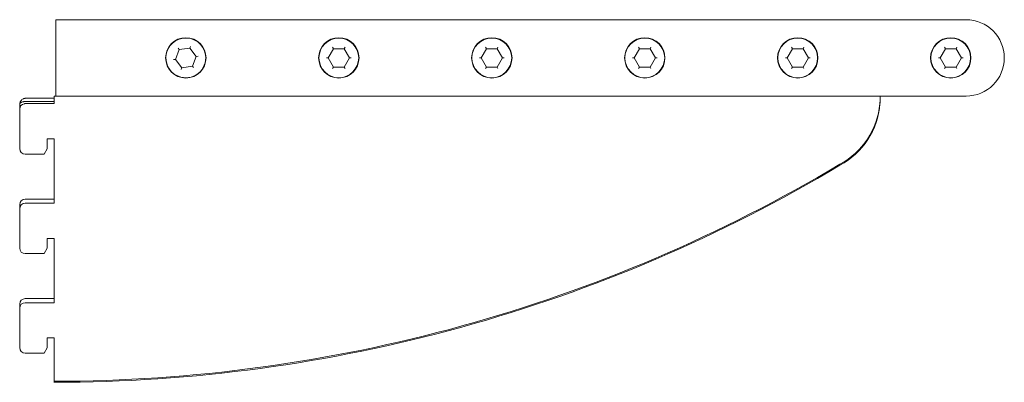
# Model space of a CAD drawing. Header units: millimetres. Extents: x -445 to -123, y -366 to -247.
import ezdxf

# ---------------------------------------------------------------- set-up
doc = ezdxf.new("R2010")
doc.units = ezdxf.units.MM

msp = doc.modelspace()

# ---------------------------------------------------------------- linework, layer by layer
at = {"color": 0, "linetype": 'Continuous', "lineweight": 0}
for p, q in [((-433.29, -247.21), (-433.29, -248.71)), ((-433.29, -247.21), (-135.79, -247.21)), ((-433.29, -248.71), (-433.29, -270.71)), ((-392.93, -256.99), (-394.22, -260.2)), ((-392.93, -256.99), (-393.29, -256.53)), ((-389.5, -256.5), (-392.93, -256.99)), ((-389.29, -255.96), (-389.5, -256.5)), ((-387.36, -259.22), (-389.5, -256.5)), ((-342.52, -256.71), (-344.25, -259.71)), ((-342.52, -256.71), (-342.81, -256.21)), ((-339.06, -256.71), (-342.52, -256.71)), ((-338.77, -256.21), (-339.06, -256.71)), ((-337.33, -259.71), (-339.06, -256.71)), ((-292.52, -256.71), (-294.25, -259.71)), ((-292.52, -256.71), (-292.81, -256.21)), ((-289.06, -256.71), (-292.52, -256.71)), ((-288.77, -256.21), (-289.06, -256.71)), ((-287.33, -259.71), (-289.06, -256.71)), ((-242.52, -256.71), (-244.25, -259.71)), ((-242.52, -256.71), (-242.81, -256.21)), ((-239.06, -256.71), (-242.52, -256.71)), ((-238.77, -256.21), (-239.06, -256.71)), ((-237.33, -259.71), (-239.06, -256.71)), ((-192.52, -256.71), (-194.25, -259.71)), ((-192.52, -256.71), (-192.81, -256.21)), ((-189.06, -256.71), (-192.52, -256.71)), ((-188.77, -256.21), (-189.06, -256.71)), ((-187.33, -259.71), (-189.06, -256.71)), ((-142.52, -256.71), (-144.25, -259.71)), ((-142.52, -256.71), (-142.81, -256.21)), ((-139.06, -256.71), (-142.52, -256.71)), ((-138.77, -256.21), (-139.06, -256.71)), ((-137.33, -259.71), (-139.06, -256.71)), ((-394.22, -260.2), (-394.79, -260.28)), ((-394.22, -260.2), (-392.08, -262.93)), ((-388.65, -262.43), (-387.36, -259.22)), ((-386.79, -259.14), (-387.36, -259.22)), ((-344.25, -259.71), (-344.83, -259.71)), ((-344.25, -259.71), (-342.52, -262.71)), ((-339.06, -262.71), (-337.33, -259.71)), ((-336.75, -259.71), (-337.33, -259.71)), ((-294.25, -259.71), (-294.83, -259.71)), ((-294.25, -259.71), (-292.52, -262.71)), ((-289.06, -262.71), (-287.33, -259.71)), ((-286.75, -259.71), (-287.33, -259.71)), ((-244.25, -259.71), (-244.83, -259.71)), ((-244.25, -259.71), (-242.52, -262.71)), ((-239.06, -262.71), (-237.33, -259.71)), ((-236.75, -259.71), (-237.33, -259.71)), ((-194.25, -259.71), (-194.83, -259.71)), ((-194.25, -259.71), (-192.52, -262.71)), ((-189.06, -262.71), (-187.33, -259.71)), ((-186.75, -259.71), (-187.33, -259.71)), ((-144.25, -259.71), (-144.83, -259.71)), ((-144.25, -259.71), (-142.52, -262.71)), ((-139.06, -262.71), (-137.33, -259.71)), ((-136.75, -259.71), (-137.33, -259.71)), ((-392.08, -262.93), (-392.29, -263.46)), ((-392.08, -262.93), (-388.65, -262.43)), ((-388.29, -262.89), (-388.65, -262.43)), ((-342.52, -262.71), (-342.81, -263.21)), ((-342.52, -262.71), (-339.06, -262.71)), ((-338.77, -263.21), (-339.06, -262.71)), ((-292.52, -262.71), (-292.81, -263.21)), ((-292.52, -262.71), (-289.06, -262.71)), ((-288.77, -263.21), (-289.06, -262.71)), ((-242.52, -262.71), (-242.81, -263.21)), ((-242.52, -262.71), (-239.06, -262.71)), ((-238.77, -263.21), (-239.06, -262.71)), ((-192.52, -262.71), (-192.81, -263.21)), ((-192.52, -262.71), (-189.06, -262.71)), ((-188.77, -263.21), (-189.06, -262.71)), ((-142.52, -262.71), (-142.81, -263.21)), ((-142.52, -262.71), (-139.06, -262.71)), ((-138.77, -263.21), (-139.06, -262.71)), ((-433.79, -272.94), (-443.29, -272.94)), ((-433.79, -272.21), (-433.29, -272.21)), ((-433.79, -274.68), (-433.79, -272.21)), ((-433.29, -270.71), (-433.29, -272.21)), ((-135.79, -272.21), (-433.29, -272.21)), ((-163.85, -272.21), (-163.85, -272.57)), ((-163.85, -273.86), (-163.85, -272.57)), ((-445.09, -275.14), (-445.09, -276.49)), ((-445.09, -276.49), (-445.09, -289.39)), ((-433.79, -274), (-443.29, -274)), ((-433.79, -274.68), (-443.29, -274.68)), ((-163.85, -273.98), (-163.85, -273.86)), ((-436.09, -289.45), (-436.09, -286.19)), ((-436.09, -286.19), (-433.79, -286.19)), ((-433.79, -286.19), (-433.79, -307.24)), ((-437.09, -291.19), (-436.09, -289.45)), ((-443.29, -291.19), (-437.09, -291.19)), ((-445.09, -307.69), (-445.09, -309.04)), ((-433.79, -305.89), (-443.29, -305.89)), ((-433.79, -307.24), (-443.29, -307.24)), ((-445.09, -309.04), (-445.09, -321.94)), ((-436.09, -322), (-436.09, -318.74)), ((-436.09, -318.74), (-433.79, -318.74)), ((-433.79, -318.74), (-433.79, -339.79)), ((-443.29, -323.74), (-437.09, -323.74)), ((-437.09, -323.74), (-436.09, -322)), ((-445.09, -340.24), (-445.09, -341.59)), ((-433.79, -338.44), (-443.29, -338.44)), ((-433.79, -339.79), (-443.29, -339.79)), ((-445.09, -341.59), (-445.09, -354.49)), ((-436.09, -354.55), (-436.09, -351.29)), ((-436.09, -351.29), (-433.79, -351.29)), ((-433.79, -351.29), (-433.79, -365.49)), ((-443.29, -356.29), (-437.09, -356.29)), ((-437.09, -356.29), (-436.09, -354.55)), ((-433.79, -365.49), (-433.79, -365.84))]:
    msp.add_line(p, q, dxfattribs=at)
at = {"color": 0, "linetype": 'Continuous', "lineweight": 0, "extrusion": (0, 0, -1)}
for centre, radius, start, end in [((135.79, -259.71), 12.5, 90, 180), ((390.79, -259.71), 6.5, 351.8516, 171.8516), ((340.79, -259.71), 6.5, 0, 180), ((290.79, -259.71), 6.5, 0, 180), ((240.79, -259.71), 6.5, 0, 180), ((190.79, -259.71), 6.5, 0, 180), ((140.79, -259.71), 6.5, 0, 180), ((390.79, -259.71), 6.5, 171.8516, 351.8516), ((340.79, -259.71), 6.5, 180, 0), ((290.79, -259.71), 6.5, 180, 0), ((240.79, -259.71), 6.5, 180, 0), ((190.79, -259.71), 6.5, 180, 0), ((140.79, -259.71), 6.5, 180, 0), ((135.79, -259.71), 12.5, 180, 270)]:
    msp.add_arc(centre, radius, start, end, dxfattribs=at)
at = {"color": 0, "linetype": 'Continuous', "lineweight": 0}
for centre, radius, start, end in [((-390.79, -259.71), 6.6, 0, 180), ((-340.79, -259.71), 6.6, 0, 180), ((-290.79, -259.71), 6.6, 0, 180), ((-240.79, -259.71), 6.6, 0, 180), ((-190.79, -259.71), 6.6, 0, 180), ((-140.79, -259.71), 6.6, 0, 180), ((-390.79, -259.71), 6.6, 180, 0), ((-340.79, -259.71), 6.6, 180, 0), ((-290.79, -259.71), 6.6, 180, 0), ((-240.79, -259.71), 6.6, 180, 0), ((-190.79, -259.71), 6.6, 180, 0), ((-140.79, -259.71), 6.6, 180, 0), ((-443.29, -275.14), 1.8, 166.3247, 180), ((-443.29, -276.49), 1.8, 99.4538, 180), ((-188.86, -272.81), 25.01, 298.2381, 355.6424), ((-188.86, -272.46), 25.01, 298.2381, 354.838), ((-443.29, -289.39), 1.8, 180, 270), ((-433.79, 134.36), 499.84, 270, 300.9097), ((-433.79, 134.01), 499.84, 270, 300.9097), ((-443.29, -307.69), 1.8, 90, 180), ((-443.29, -309.04), 1.8, 90, 180), ((-443.29, -321.94), 1.8, 180, 270), ((-443.29, -340.24), 1.8, 90, 180), ((-443.29, -341.59), 1.8, 90, 180), ((-443.29, -354.49), 1.8, 180, 270)]:
    msp.add_arc(centre, radius, start, end, dxfattribs=at)
for points, knots in [([(-443.29, -272.94), (-443.35, -272.94), (-443.41, -272.95), (-443.45, -272.95), (-443.45, -272.95), (-443.45, -272.95), (-443.46, -272.95), (-443.46, -272.95), (-443.47, -272.95), (-443.48, -272.95), (-443.49, -272.95), (-443.5, -272.96), (-443.51, -272.96), (-443.54, -272.96), (-443.56, -272.96), (-443.59, -272.97), (-443.69, -272.99), (-443.78, -273.01), (-443.88, -273.05), (-444.07, -273.12), (-444.24, -273.22), (-444.4, -273.37), (-444.48, -273.45), (-444.55, -273.53), (-444.62, -273.63), (-444.69, -273.72), (-444.75, -273.83), (-444.8, -273.94), (-444.86, -274.05), (-444.91, -274.18), (-444.94, -274.31), (-444.95, -274.34), (-444.96, -274.37), (-444.97, -274.4), (-444.98, -274.42), (-444.98, -274.44), (-444.99, -274.45), (-444.99, -274.47), (-444.99, -274.48), (-445, -274.5), (-445.01, -274.55), (-445.02, -274.62), (-445.04, -274.71)], [0, 0, 0, 0, 0.0625, 0.0625, 0.0625, 0.070312, 0.070312, 0.070312, 0.078125, 0.078125, 0.078125, 0.09375, 0.09375, 0.09375, 0.125, 0.125, 0.125, 0.25, 0.25, 0.25, 0.5, 0.5, 0.5, 0.625, 0.625, 0.625, 0.75, 0.75, 0.75, 0.875, 0.875, 0.875, 0.90625, 0.90625, 0.90625, 0.921875, 0.921875, 0.921875, 0.9375, 0.9375, 0.9375, 1, 1, 1, 1]), ([(-163.95, -274.71), (-163.94, -274.46), (-163.92, -274.23), (-163.91, -274.02), (-163.91, -273.92), (-163.9, -273.82), (-163.9, -273.73), (-163.89, -273.69), (-163.89, -273.65), (-163.89, -273.6), (-163.89, -273.58), (-163.89, -273.56), (-163.89, -273.54), (-163.89, -273.53), (-163.89, -273.52), (-163.89, -273.51), (-163.89, -273.51), (-163.89, -273.5), (-163.89, -273.5), (-163.89, -273.5), (-163.89, -273.49), (-163.89, -273.49), (-163.87, -273.11), (-163.86, -272.79), (-163.85, -272.57)], [0, 0, 0, 0, 0.25, 0.25, 0.25, 0.375, 0.375, 0.375, 0.4375, 0.4375, 0.4375, 0.46875, 0.46875, 0.46875, 0.484375, 0.484375, 0.484375, 0.492187, 0.492187, 0.492187, 0.5, 0.5, 0.5, 1, 1, 1, 1]), ([(-443.29, -274), (-443.35, -274), (-443.41, -274), (-443.45, -274.01), (-443.45, -274.01), (-443.45, -274.01), (-443.46, -274.01), (-443.46, -274.01), (-443.47, -274.01), (-443.48, -274.01), (-443.49, -274.01), (-443.5, -274.01), (-443.51, -274.01), (-443.54, -274.01), (-443.56, -274.01), (-443.59, -274.01), (-443.69, -274.02), (-443.78, -274.03), (-443.88, -274.04), (-444.07, -274.07), (-444.24, -274.11), (-444.4, -274.17), (-444.48, -274.2), (-444.55, -274.24), (-444.62, -274.28), (-444.69, -274.31), (-444.75, -274.36), (-444.8, -274.4), (-444.86, -274.45), (-444.91, -274.5), (-444.94, -274.55), (-444.95, -274.56), (-444.96, -274.58), (-444.97, -274.59), (-444.98, -274.59), (-444.98, -274.6), (-444.99, -274.61), (-444.99, -274.61), (-444.99, -274.62), (-445, -274.62), (-445.01, -274.65), (-445.02, -274.68), (-445.04, -274.71)], [0, 0, 0, 0, 0.0625, 0.0625, 0.0625, 0.070313, 0.070313, 0.070313, 0.078125, 0.078125, 0.078125, 0.09375, 0.09375, 0.09375, 0.125, 0.125, 0.125, 0.25, 0.25, 0.25, 0.5, 0.5, 0.5, 0.625, 0.625, 0.625, 0.75, 0.75, 0.75, 0.875, 0.875, 0.875, 0.90625, 0.90625, 0.90625, 0.921875, 0.921875, 0.921875, 0.9375, 0.9375, 0.9375, 1, 1, 1, 1]), ([(-443.29, -274.68), (-443.32, -274.68), (-443.35, -274.68), (-443.38, -274.68), (-443.39, -274.68), (-443.4, -274.68), (-443.41, -274.68), (-443.42, -274.68), (-443.43, -274.68), (-443.44, -274.68), (-443.48, -274.69), (-443.53, -274.7), (-443.59, -274.71)], [0, 0, 0, 0, 0.25, 0.25, 0.25, 0.375, 0.375, 0.375, 0.5, 0.5, 0.5, 1, 1, 1, 1]), ([(-163.95, -274.71), (-163.93, -274.58), (-163.91, -274.44), (-163.89, -274.29), (-163.89, -274.25), (-163.88, -274.15), (-163.87, -274.08), (-163.86, -273.95), (-163.86, -273.9), (-163.85, -273.86)], [-0.1034886, -0.1034886, -0.1034886, -0.1034886, -0.0626578, -0.0626578, -0.0514864, -0.0514864, -0.025589, -0.025589, 0, 0, 0, 0]), ([(-163.92, -274.71), (-163.91, -274.58), (-163.89, -274.47), (-163.88, -274.39), (-163.88, -274.37), (-163.88, -274.36), (-163.88, -274.35), (-163.88, -274.34), (-163.88, -274.33), (-163.88, -274.33), (-163.88, -274.32), (-163.88, -274.32), (-163.88, -274.31), (-163.87, -274.19), (-163.86, -274.07), (-163.85, -273.98)], [0, 0, 0, 0, 0.375, 0.375, 0.375, 0.4375, 0.4375, 0.4375, 0.46875, 0.46875, 0.46875, 0.5, 0.5, 0.5, 1, 1, 1, 1])]:
    msp.add_open_spline(points, degree=3, knots=knots, dxfattribs=at)

doc.saveas('drawing.dxf')
